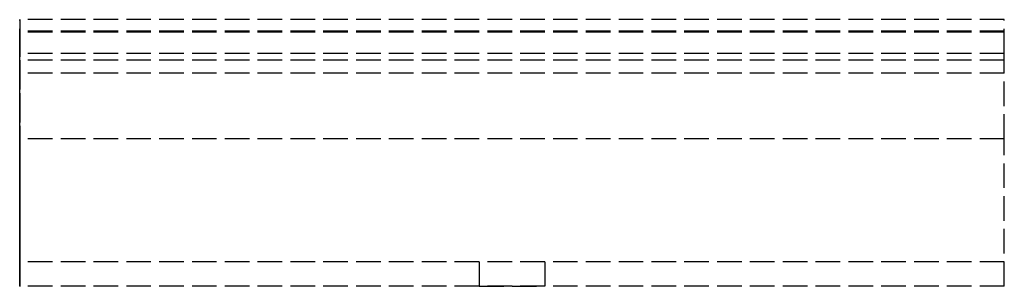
# Model space of a CAD drawing. Header units: millimetres. Extents: x 0 to 60, y 0 to 16.3.
import ezdxf

# ---------------------------------------------------------------- set-up
doc = ezdxf.new("R2010")
doc.units = ezdxf.units.MM
doc.header["$LTSCALE"] = 10
doc.linetypes.add('ALLCAD_Strich', pattern=[0.2, 0.15, -0.05])
for name, color, linetype in [('BESCH_KONT_sich_schn_ansi_2d', 40, 'Continuous'), ('BESCH_KONT_sich_schn_grun_2d', 10, 'Continuous'), ('BESCH_KONT_sich_schn_seit_2d', 160, 'Continuous')]:
    doc.layers.add(name, color=color, linetype=linetype)

msp = doc.modelspace()

# ---------------------------------------------------------------- linework, layer by layer
at = {"layer": 'BESCH_KONT_sich_schn_ansi_2d', "linetype": 'ALLCAD_Strich'}
for p, q in [((60, 0, -72), (0, 0, -72)), ((60, 0), (0, 0)), ((0, 0, -72), (0, 0)), ((60, 0, -20), (0, 0, -20)), ((0.003, 0, -60), (0, 0, -60)), ((60, 0, -59.5), (0, 0, -59.5)), ((60, 0, -62), (0, 0, -62)), ((60, 0, -70.5), (0, 0, -70.5)), ((60, 0, -21.768), (0, 0, -21.768)), ((60, 0, -21.061), (0, 0, -21.061)), ((60, 0, -19), (0, 0, -19)), ((60, 0, -1.5), (0, 0, -1.5)), ((0.002, 0, -59.997), (0.002, 0, -59.995)), ((0.017, 0, -60), (0.003, 0, -60)), ((0.003, 0, -59.992), (0.003, 0, -59.992)), ((0.003, 0, -60), (0.003, 0, -60)), ((0.003, 0, -59.993), (0.003, 0, -59.993)), ((0.003, 0, -59.998), (0.003, 0, -59.998)), ((0.004, 0, -59.995), (0.004, 0, -59.997)), ((0.006, 0, -59.997), (0.006, 0, -59.995)), ((0.007, 0, -59.994), (0.007, 0, -59.995)), ((0.009, 0, -59.997), (0.011, 0, -59.997)), ((0.013, 0, -59.992), (0.009, 0, -59.992)), ((0.009, 0, -59.995), (0.009, 0, -59.995)), ((0.01, 0, -59.994), (0.011, 0, -59.994)), ((0.011, 0, -59.996), (0.01, 0, -59.996)), ((0.011, 0, -59.997), (0.011, 0, -60)), ((0.011, 0, -60), (0.013, 0, -60)), ((0.011, 0, -59.994), (0.011, 0, -59.996)), ((0.013, 0, -60), (0.013, 0, -59.992)), ((0.014, 0, -59.995), (0.014, 0, -59.997)), ((0.016, 0, -59.997), (0.016, 0, -59.995)), ((60, 0, -60), (0.017, 0, -60)), ((0.017, 0, -59.992), (0.017, 0, -59.992)), ((0.017, 0, -60), (0.017, 0, -60)), ((0.017, 0, -59.993), (0.017, 0, -59.993)), ((0.017, 0, -59.998), (0.017, 0, -59.998)), ((0.018, 0, -59.995), (0.018, 0, -59.997)), ((0.02, 0, -59.997), (0.02, 0, -59.995)), ((60, 0, -72), (60, 0))]:
    msp.add_line(p, q, dxfattribs=at)
at = {"layer": 'BESCH_KONT_sich_schn_ansi_2d', "linetype": 'ALLCAD_Strich', "extrusion": (0, 1, 0)}
for centre in [(-30, -50), (-30, -10)]:
    msp.add_circle(centre, 2, dxfattribs=at)
at = {"layer": 'BESCH_KONT_sich_schn_ansi_2d', "linetype": 'ALLCAD_Strich', "extrusion": (0, -1, 0)}
for centre, radius, start, end in [((0.003, -59.995), 0.00271, 90, 180), ((0.003, -59.997), 0.00271, 180, 270), ((0.003, -59.997), 0.00271, 270, 0), ((0.003, -59.995), 0.00271, 360, 90), ((0.009, -59.994), 0.00217, 90, 180), ((0.009, -59.995), 0.00217, 180, 270), ((0.017, -59.995), 0.00271, 90, 180), ((0.017, -59.997), 0.00271, 180, 270), ((0.017, -59.997), 0.00271, 270, 0), ((0.017, -59.995), 0.00271, 360, 90)]:
    msp.add_arc(centre, radius, start, end, dxfattribs=at)
at = {"layer": 'BESCH_KONT_sich_schn_ansi_2d', "linetype": 'ALLCAD_Strich', "extrusion": (0, 1, 0)}
for centre, radius, start, end in [((-0.003, -59.995), 0.00116, 0, 90), ((-0.003, -59.997), 0.00116, 270, 360), ((-0.003, -59.995), 0.00116, 90, 180), ((-0.003, -59.997), 0.00116, 180, 270), ((-0.01, -59.995), 0.00093, 270, 0), ((-0.01, -59.995), 0.00093, 360, 90), ((-0.017, -59.995), 0.00116, 0, 90), ((-0.017, -59.997), 0.00116, 270, 360), ((-0.017, -59.995), 0.00116, 90, 180), ((-0.017, -59.997), 0.00116, 180, 270)]:
    msp.add_arc(centre, radius, start, end, dxfattribs=at)
at = {"layer": 'BESCH_KONT_sich_schn_grun_2d', "linetype": 'ALLCAD_Strich'}
for p, q in [((60, 16.268, -72), (0, 16.268, -72)), ((0, 14.207, -72), (0, 16.268, -72)), ((60, 14.207, -72), (60, 16.268, -72)), ((60, 15.561, -72), (0, 15.561, -72)), ((60, 15.5, -72), (0, 15.5, -72)), ((60, 14.207, -72), (0, 14.207, -72)), ((0, 9, -72), (0, 14.207, -72)), ((60, 9, -72), (60, 14.207, -72)), ((60, 13.793, -72), (0, 13.793, -72)), ((60, 13, -72), (0, 13, -72)), ((60, 9, -72), (0, 9, -72)), ((0, 0, -72), (0, 9, -72)), ((60, 0, -72), (60, 9, -72)), ((0.003, 1.505, -72), (0, 1.505, -72)), ((60, 1.5, -72), (0, 1.5, -72)), ((0.002, 1.5, -72), (0.002, 1.505, -72)), ((0.003, 1.5, -72), (0.003, 1.505, -72)), ((0.003, 1.5, -72), (0.003, 1.505, -72)), ((0.003, 1.505, -72), (0.003, 1.505, -72)), ((0.003, 1.505, -72), (0.006, 1.505, -72)), ((0.003, 1.5, -72), (0.003, 1.505, -72)), ((0.003, 1.5, -72), (0.003, 1.505, -72)), ((0.004, 1.5, -72), (0.004, 1.505, -72)), ((0.006, 1.5, -72), (0.006, 1.505, -72)), ((0.009, 1.505, -72), (0.007, 1.505, -72)), ((0.007, 1.5, -72), (0.007, 1.505, -72)), ((0.009, 1.505, -72), (0.013, 1.505, -72)), ((0.009, 1.5, -72), (0.009, 1.505, -72)), ((0.009, 1.5, -72), (0.009, 1.505, -72)), ((0.01, 1.5, -72), (0.01, 1.505, -72)), ((0.011, 1.505, -72), (0.011, 1.5, -72)), ((0.011, 1.5, -72), (0.011, 1.505, -72)), ((0.013, 1.5, -72), (0.013, 1.505, -72)), ((0.014, 1.5, -72), (0.014, 1.505, -72)), ((0.017, 1.505, -72), (0.014, 1.505, -72)), ((0.016, 1.5, -72), (0.016, 1.505, -72)), ((0.017, 1.5, -72), (0.017, 1.505, -72)), ((0.017, 1.5, -72), (0.017, 1.505, -72)), ((0.017, 1.505, -72), (0.017, 1.505, -72)), ((0.017, 1.505, -72), (0.02, 1.505, -72)), ((0.017, 1.5, -72), (0.017, 1.505, -72)), ((0.017, 1.5, -72), (0.017, 1.505, -72)), ((0.018, 1.5, -72), (0.018, 1.505, -72)), ((0.02, 1.5, -72), (0.02, 1.505, -72)), ((28, 1.5, -72), (28, 0, -72)), ((32, 1.5, -72), (32, 0, -72)), ((60, 0, -72), (0, 0, -72))]:
    msp.add_line(p, q, dxfattribs=at)
at = {"layer": 'BESCH_KONT_sich_schn_seit_2d', "linetype": 'ALLCAD_Strich'}
for p, q in [((0, 16.268, -21.061), (0, 15.561, -21.768)), ((0, 14.207, -19), (0, 16.268, -21.061)), ((0, 15.561, -21.768), (0, 13.793, -20)), ((0, 13, -60), (0, 15.5, -59.5)), ((0, 15.5, -59.5), (0, 15.5, -62)), ((0, 15.5, -62), (0, 1.5, -62)), ((0, 1.5, -19), (0, 14.207, -19)), ((0, 13.793, -20), (0, 1.5, -20)), ((0, 1.5, -60), (0, 13, -60)), ((0, 1.5, -70.5), (0, 9, -70.5)), ((0, 9, -70.5), (0, 9, -72)), ((0, 9, -72), (0, 0, -72)), ((0, 9, -1.5), (0, 1.5, -1.5)), ((0, 9), (0, 9, -1.5)), ((0, 0), (0, 9)), ((0, 1.5, -59.997), (0, 1.505, -59.997)), ((0, 1.505, -59.997), (0, 1.505, -60)), ((0, 1.5, -59.992), (0, 1.505, -59.992)), ((0, 1.505, -59.992), (0, 1.505, -59.995)), ((0, 1.5, -59.995), (0, 1.505, -59.995)), ((0, 1.505, -59.997), (0, 1.505, -59.995)), ((0, 1.5, -59.994), (0, 1.505, -59.994)), ((0, 1.5, -59.992), (0, 1.505, -59.992)), ((0, 1.5, -59.994), (0, 1.505, -59.994)), ((0, 1.5, -59.995), (0, 1.505, -59.995)), ((0, 1.5, -59.997), (0, 1.505, -59.997)), ((0, 1.5, -60), (0, 1.505, -60)), ((0, 1.5, -59.996), (0, 1.505, -59.996)), ((0, 1.5, -59.995), (0, 1.505, -59.995)), ((0, 1.5, -59.995), (0, 1.505, -59.995)), ((0, 1.5, -59.993), (0, 1.505, -59.993)), ((0, 1.5, -59.998), (0, 1.505, -59.998)), ((0, 1.5, -20), (0, 1.5, -59.995)), ((0, 1.5, -62), (0, 1.5, -70.5)), ((0, 1.5, -59.997), (0, 1.5, -60)), ((0, 1.5, -1.5), (0, 1.5, -19)), ((0, 1.5, -59.997), (0, 1.5, -59.995)), ((0, 1.5, -48), (0, 0, -48)), ((0, 1.5, -52), (0, 0, -52)), ((0, 1.5, -8), (0, 0, -8)), ((0, 1.5, -12), (0, 0, -12)), ((0, 0, -72), (0, 0))]:
    msp.add_line(p, q, dxfattribs=at)

doc.saveas('drawing.dxf')
